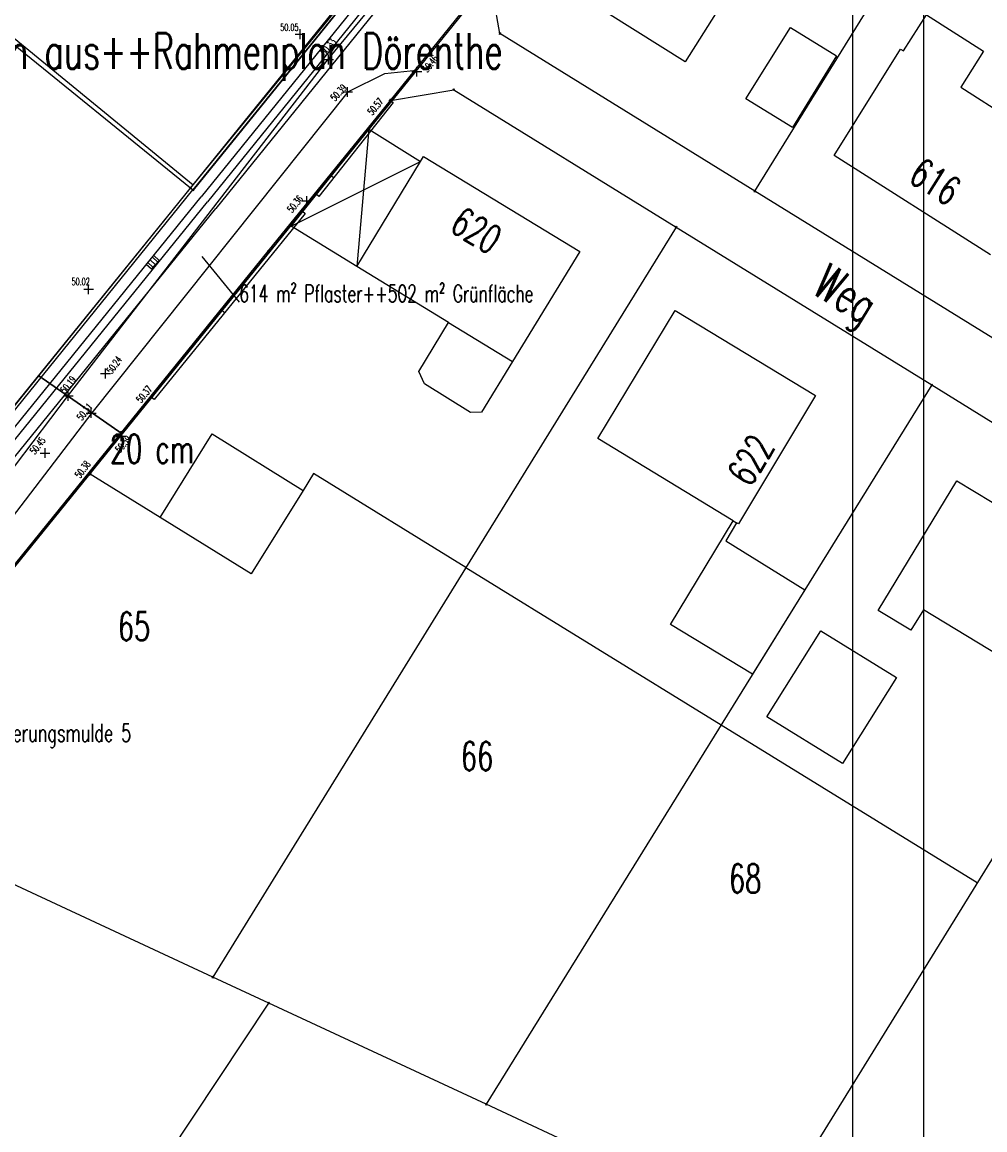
# Model space of a CAD drawing. Extents: x 3409653 to 3410193, y 5788342 to 5789000.
# Tile 74 of 79: x 3410003 to 3410071, y 5788687 to 5788765. Entities that reach past the tile are written whole.
import ezdxf

# ---------------------------------------------------------------- set-up
doc = ezdxf.new("R2010")
doc.units = 0
doc.header["$MEASUREMENT"] = 0
for name, pattern in [('LINIENART0', [0]), ('LINIENART1', [50, 40, -10]), ('LINIENART4', [120, 70, -10, 10, -10, 10, -10])]:
    doc.linetypes.add(name, pattern=pattern)
for name, color, linetype in [('aufhoehung', 7, 'Continuous'), ('bauabschnitte2', 7, 'Continuous'), ('einlauf', 7, 'Continuous'), ('einzugsgebiete', 7, 'Continuous'), ('hoehen_lp', 7, 'Continuous'), ('KATASTER', 7, 'Continuous'), ('lp_drain', 7, 'Continuous'), ('notiz', 7, 'Continuous'), ('notiz_klein', 7, 'Continuous'), ('NULLEBENE', 7, 'Continuous'), ('Rahmen', 7, 'Continuous'), ('TOP-HOEHENI', 7, 'Continuous'), ('TOP-LINIEN', 7, 'Continuous')]:
    doc.layers.add(name, color=color, linetype=linetype)
doc.styles.add('SIMPLEX', font='simplex')

# ---------------------------------------------------------------- blocks, each defined once
blk = doc.blocks.new('GELAEN-109')
at = {"layer": 'NULLEBENE', "color": 1, "linetype": 'LINIENART0'}
for p, q in [((-0.188, 0.188), (0.188, -0.188)), ((-0.188, -0.188), (0.188, 0.188))]:
    blk.add_line(p, q, dxfattribs=at)
blk = doc.blocks.new('EINLAUAM-108')
at = {"layer": 'NULLEBENE', "color": 1, "linetype": 'LINIENART0'}
for p, q in [((-0.40007, 0.00025), (-0.40007, -0.49975)), ((-0.4, 0), (0.4, 0)), ((-0.25007, 0.00025), (-0.25007, -0.49975)), ((-0.00007, -0.49975), (-0.00007, 0.00025)), ((0.24993, -0.49975), (0.24993, 0.00025)), ((0.39993, 0.00025), (0.39993, -0.49975)), ((-0.40007, -0.49975), (0.39993, -0.49975))]:
    blk.add_line(p, q, dxfattribs=at)

msp = doc.modelspace()

# ---------------------------------------------------------------- linework, layer by layer
at = {"layer": 'bauabschnitte2', "color": 172, "linetype": 'LINIENART1'}
for p, q in [((3410015.089, 5788753.047), (3410045.324, 5788789.993)), ((3409963.417, 5788689.2), (3410015.089, 5788753.047))]:
    msp.add_line(p, q, dxfattribs=at)
at = {"layer": 'einzugsgebiete', "color": 144, "linetype": 'LINIENART0'}
msp.add_line((3410015.8887, 5788748.24941), (3410018.50413, 5788745.05782), dxfattribs=at)
msp.add_line((3410015.8887, 5788748.24941), (3410018.50413, 5788745.05782), dxfattribs=at)
at = {"layer": 'KATASTER', "color": 92, "linetype": 'LINIENART0'}
for p, q in [((3410015.28, 5788753.27), (3410030.01, 5788771.51)), ((3410035.41, 5788766.85), (3410010.32, 5788735.83)), ((3410000, 5788765.79), (3410015.28, 5788753.27)), ((3410004.48, 5788739.9), (3410015.28, 5788753.27)), ((3410000, 5788734.35), (3410004.48, 5788739.9)), ((3410010.32, 5788735.83), (3410004.48, 5788739.9)), ((3410010.32, 5788735.83), (3410000, 5788723.12))]:
    msp.add_line(p, q, dxfattribs=at)
at = {"layer": 'lp_drain', "color": 153, "linetype": 'LINIENART0'}
for p, q in [((3410030.16118, 5788771.34755), (3410015.25968, 5788752.90818)), ((3410030.16118, 5788771.34755), (3410015.25968, 5788752.90818)), ((3410030.74451, 5788770.87614), (3410015.84301, 5788752.43678)), ((3410031.20032, 5788770.54874), (3410016.27831, 5788752.08448)), ((3410031.78365, 5788770.07732), (3410016.86163, 5788751.61306)), ((3410031.78365, 5788770.07732), (3410016.86163, 5788751.61306)), ((3409964.01439, 5788689.58844), (3410015.26001, 5788752.9086)), ((3409964.01439, 5788689.58844), (3410015.26001, 5788752.9086)), ((3409964.59738, 5788689.11662), (3410015.84301, 5788752.43678)), ((3409965.03269, 5788688.76432), (3410016.27831, 5788752.08448)), ((3409965.61568, 5788688.2925), (3410016.8613, 5788751.61266)), ((3409965.61568, 5788688.2925), (3410016.8613, 5788751.61266))]:
    msp.add_line(p, q, dxfattribs=at)
at = {"layer": 'Rahmen', "color": 161, "linetype": 'LINIENART0'}
msp.add_line((3410066.41, 5788634.46974), (3410066.41, 5788899.46974), dxfattribs=at)
msp.add_line((3410066.41, 5788634.46974), (3410066.41, 5788899.46974), dxfattribs=at)
at = {"layer": 'Rahmen', "color": 144, "linetype": 'LINIENART0'}
msp.add_line((3410061.41058, 5788894.47034), (3410061.4105, 5788634.47034), dxfattribs=at)
msp.add_line((3410061.41058, 5788894.47034), (3410061.4105, 5788634.47034), dxfattribs=at)
at = {"layer": 'TOP-HOEHENI', "color": 95, "linetype": 'LINIENART0'}
for p, q in [((3410064.183, 5788813.267), (3410015.268, 5788752.902)), ((3410054.578, 5788752.832), (3410083.822, 5788800.126)), ((3410015.089, 5788753.047), (3409977.993, 5788783.131)), ((3410054.159, 5788768.963), (3410049.714, 5788761.873)), ((3410029.078, 5788759.184), (3410036.037, 5788767.784)), ((3410036.746, 5788763.863), (3410036.037, 5788767.784)), ((3410049.714, 5788761.873), (3410040.53, 5788767.652)), ((3410064.975, 5788762.652), (3410066.585, 5788765.182)), ((3410066.585, 5788765.182), (3410070.59, 5788762.624)), ((3410053.959, 5788759.303), (3410057.077, 5788764.289)), ((3410057.077, 5788764.289), (3410060.301, 5788762.296)), ((3410054.578, 5788752.832), (3410036.746, 5788763.863)), ((3410060.133, 5788755.313), (3410064.781, 5788762.775)), ((3410064.781, 5788762.775), (3410064.975, 5788762.652)), ((3410070.59, 5788762.624), (3410068.987, 5788760.101)), ((3410060.301, 5788762.296), (3410057.208, 5788757.295)), ((3410029.078, 5788759.184), (3410033.511, 5788759.933)), ((3410033.511, 5788759.933), (3410049.077, 5788750.312)), ((3410068.987, 5788760.101), (3410075.737, 5788755.809)), ((3410020.537, 5788748.629), (3410029.078, 5788759.184)), ((3410057.208, 5788757.295), (3410053.959, 5788759.303)), ((3410022.125, 5788750.386), (3410027.578, 5788757.172)), ((3410027.578, 5788757.172), (3410026.732, 5788747.563)), ((3410027.578, 5788757.172), (3410031.189, 5788754.906)), ((3410022.125, 5788750.386), (3410031.189, 5788754.906)), ((3410026.732, 5788747.563), (3410031.189, 5788754.906)), ((3410031.189, 5788754.906), (3410031.396, 5788755.248)), ((3410031.396, 5788755.248), (3410042.332, 5788748.609)), ((3410071.08, 5788748.378), (3410060.133, 5788755.313)), ((3409963.417, 5788689.2), (3410015.089, 5788753.047)), ((3410015.268, 5788752.902), (3410015.089, 5788753.047)), ((3410072.026, 5788742.037), (3410054.578, 5788752.832)), ((3410049.077, 5788750.312), (3410016.652, 5788697.802)), ((3410026.732, 5788747.563), (3410022.125, 5788750.386)), ((3410049.077, 5788750.312), (3410066.959, 5788739.26)), ((3409989.599, 5788710.395), (3410020.537, 5788748.629)), ((3410042.332, 5788748.609), (3410037.62, 5788740.899)), ((3410033.152, 5788743.635), (3410026.732, 5788747.563)), ((3410043.592, 5788735.504), (3410049.006, 5788744.472)), ((3410049.006, 5788744.472), (3410058.826, 5788738.51)), ((3410031.06, 5788740.196), (3410033.152, 5788743.635)), ((3410033.152, 5788743.635), (3410037.62, 5788740.899)), ((3410031.458, 5788739.329), (3410031.06, 5788740.196)), ((3410037.62, 5788740.899), (3410035.466, 5788737.355)), ((3410004.48, 5788739.9), (3410010.32, 5788735.83)), ((3410004.48, 5788739.9), (3410010.32, 5788735.83)), ((3410034.696, 5788737.341), (3410031.458, 5788739.329)), ((3410066.959, 5788739.26), (3410035.786, 5788688.895)), ((3410066.959, 5788739.26), (3410084.831, 5788728.214)), ((3410058.826, 5788738.51), (3410053.435, 5788729.535)), ((3410035.466, 5788737.355), (3410034.696, 5788737.341)), ((3410012.961, 5788729.983), (3410016.611, 5788735.835)), ((3410016.611, 5788735.835), (3410022.966, 5788731.86)), ((3410053.076, 5788729.753), (3410043.592, 5788735.504)), ((3410012.961, 5788729.983), (3410007.96, 5788733.088)), ((3410023.708, 5788733.049), (3410022.966, 5788731.86)), ((3410034.359, 5788726.477), (3410023.708, 5788733.049)), ((3410063.205, 5788723.47), (3410068.715, 5788732.534)), ((3410068.715, 5788732.534), (3410078.512, 5788726.613)), ((3410022.966, 5788731.86), (3410019.328, 5788726.028)), ((3410019.328, 5788726.028), (3410012.961, 5788729.983)), ((3410048.681, 5788722.476), (3410053.076, 5788729.753)), ((3410053.307, 5788729.613), (3410052.546, 5788728.347)), ((3410053.076, 5788729.753), (3410053.307, 5788729.613)), ((3410053.435, 5788729.535), (3410053.307, 5788729.613)), ((3410052.546, 5788728.347), (3410058.085, 5788724.923)), ((3410084.831, 5788728.214), (3410055.033, 5788679.936)), ((3410034.359, 5788726.477), (3410052.23, 5788715.464)), ((3410058.085, 5788724.923), (3410054.425, 5788719.01)), ((3410065.501, 5788722.08), (3410063.205, 5788723.47)), ((3410066.373, 5788723.518), (3410065.501, 5788722.08)), ((3410073.885, 5788718.968), (3410066.373, 5788723.518)), ((3410054.425, 5788719.01), (3410048.681, 5788722.476)), ((3410055.427, 5788716.016), (3410059.202, 5788722.053)), ((3410059.202, 5788722.053), (3410064.5, 5788718.779)), ((3410064.5, 5788718.779), (3410060.726, 5788712.743)), ((3410052.23, 5788715.464), (3410070.139, 5788704.412)), ((3410060.726, 5788712.743), (3410055.427, 5788716.016)), ((3410016.652, 5788697.802), (3409989.599, 5788710.395)), ((3410020.565, 5788695.98), (3410016.652, 5788697.802)), ((3409973.432, 5788624.907), (3410020.565, 5788695.98)), ((3410035.786, 5788688.895), (3410020.565, 5788695.98)), ((3410051.516, 5788681.573), (3410035.786, 5788688.895))]:
    msp.add_line(p, q, dxfattribs=at)
at = {"layer": 'TOP-LINIEN', "color": 95, "linetype": 'LINIENART4'}
for p, q in [((3410024.74, 5788762.101), (3410030.599, 5788769.165)), ((3410006.554, 5788738.538), (3410024.74, 5788762.101)), ((3410028.696, 5788761.064), (3410030.913, 5788761.309)), ((3410030.913, 5788761.309), (3410029.079, 5788759.171)), ((3410026.156, 5788759.803), (3410028.696, 5788761.064)), ((3410008.206, 5788737.309), (3410026.156, 5788759.803)), ((3410022.928, 5788751.425), (3410023.879, 5788752.615)), ((3409998.708, 5788728.242), (3410006.554, 5788738.538)), ((3410008.039, 5788733.035), (3410012.359, 5788738.386)), ((3410000.3, 5788726.947), (3410008.206, 5788737.309)), ((3409989.652, 5788710.342), (3410008.039, 5788733.035))]:
    msp.add_line(p, q, dxfattribs=at)
at = {"layer": 'TOP-LINIEN', "color": 95, "linetype": 'LINIENART0'}
for p, q in [((3410023.879, 5788752.615), (3410029.078, 5788759.184)), ((3410029.274, 5788759.029), (3410024.075, 5788752.46)), ((3410029.078, 5788759.184), (3410029.274, 5788759.029)), ((3410024.922, 5788753.933), (3410025.118, 5788753.777)), ((3410024.075, 5788752.46), (3410023.879, 5788752.615)), ((3410012.359, 5788738.386), (3410022.928, 5788751.425)), ((3410023.122, 5788751.268), (3410012.553, 5788738.229)), ((3410022.928, 5788751.425), (3410023.122, 5788751.268)), ((3410017.299, 5788744.48), (3410017.493, 5788744.323)), ((3410012.553, 5788738.229), (3410012.359, 5788738.386))]:
    msp.add_line(p, q, dxfattribs=at)

# ---------------------------------------------------------------- block references
at = {"layer": 'einlauf', "rotation": 47.62658}
msp.add_blockref('EINLAUAM-108', (3410012.26506, 5788748.01632), dxfattribs=at)
at = {"layer": 'TOP-HOEHENI', "rotation": 45}
for p, xscale, yscale in [((3410022.758, 5788763.82, 50.056), 1.298999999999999, 1.298999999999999), ((3410024.757, 5788762.049), 1.298999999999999, 1.298999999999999), ((3410030.934, 5788761.195), 1.298999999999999, 1.298999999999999), ((3410026.072, 5788759.771), 1.298999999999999, 1.298999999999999), ((3410029.079, 5788759.171, 50.57), 0.4320000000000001, 0.4320000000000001), ((3410023.222, 5788752.141, 50.364), 1.298999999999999, 1.298999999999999), ((3410007.964, 5788745.955, 50.024), 1.298999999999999, 1.298999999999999), ((3410009.148, 5788740.057, 50.24), 1.298999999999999, 1.298999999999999), ((3410006.54, 5788738.495), 1.298999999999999, 1.298999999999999), ((3410008.144, 5788737.293), 1.298999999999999, 1.298999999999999), ((3410010.23, 5788735.67, 50.391), 1.298999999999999, 1.298999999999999), ((3410004.91156, 5788734.49155), 1.298999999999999, 1.298999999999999), ((3410004.91156, 5788734.49155), 1.298999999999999, 1.298999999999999), ((3410008.039, 5788733.035, 50.385), 0.4320000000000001, 0.4320000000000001)]:
    msp.add_blockref('GELAEN-109', p, dxfattribs=dict(at, xscale=xscale, yscale=yscale))
at = {"layer": 'TOP-HOEHENI', "xscale": 0.333, "yscale": 0.333}
for p in [(3410036.746, 5788763.863), (3410033.511, 5788759.933), (3410029.078, 5788759.184), (3410015.089, 5788753.047), (3410015.268, 5788752.902), (3410054.578, 5788752.832), (3410049.077, 5788750.312), (3410020.537, 5788748.629), (3410066.959, 5788739.26), (3410016.652, 5788697.802), (3410020.565, 5788695.98), (3410035.786, 5788688.895)]:
    msp.add_blockref('GELAEN-109', p, dxfattribs=at)

# ---------------------------------------------------------------- texts
at = {"layer": 'aufhoehung', "color": 144, "linetype": 'LINIENART0', "style": 'SIMPLEX', "width": 0.66046}
msp.add_text('20 cm', height=2, dxfattribs=at).set_placement((3410009.456, 5788733.781))
msp.add_text('20 cm', height=2, dxfattribs=at).set_placement((3410009.456, 5788733.781))
at = {"layer": 'einzugsgebiete', "color": 144, "linetype": 'LINIENART0', "style": 'SIMPLEX', "width": 0.66046}
msp.add_text('614 m² Pflaster++502 m² Grünfläche', height=1.2, dxfattribs=at).set_placement((3410018.50413, 5788745.05782))
msp.add_text('614 m² Pflaster++502 m² Grünfläche', height=1.2, dxfattribs=at).set_placement((3410018.50413, 5788745.05782))
at = {"layer": 'hoehen_lp', "color": 1, "linetype": 'LINIENART0', "style": 'SIMPLEX', "width": 0.66046}
for s, p in [('50.05', (3410021.375, 5788764.047)), ('50.02', (3410006.771, 5788746.248))]:
    msp.add_text(s, height=0.5, dxfattribs=at).set_placement(p)
for s, rotation, p in [('50.33', 50, (3410024.519, 5788762.272)), ('50.46', 52, (3410031.679, 5788761.097)), ('50.39', 47, (3410025.201, 5788759.089)), ('50.57', 50, (3410027.815, 5788758.104)), ('50.36', 51, (3410022.205, 5788751.274)), ('50.24', 55, (3410009.593, 5788739.991)), ('50.19', 52, (3410006.339, 5788738.621)), ('50.37', 51, (3410011.645, 5788737.957)), ('50.31', 52, (3410007.492, 5788736.716)), ('50.45', 52, (3410004.202, 5788734.352)), ('50.45', 52, (3410004.202, 5788734.352)), ('50.39', 50, (3410010.165, 5788734.47)), ('50.38', 53, (3410007.364, 5788732.686))]:
    msp.add_text(s, height=0.5, rotation=rotation, dxfattribs=at).set_placement(p)
at = {"layer": 'notiz', "color": 160, "linetype": 'LINIENART0', "style": 'SIMPLEX', "width": 0.66046}
msp.add_text('Bauabschnitt 2++nachrichtlich aus++Rahmenplan Dörenthe', height=2.5, dxfattribs=at).set_placement((3409969.21603, 5788761.38921))
at = {"layer": 'notiz_klein', "color": 144, "linetype": 'LINIENART0', "style": 'SIMPLEX', "width": 0.66046}
msp.add_text('Versickerungsmulde 5', height=1.25, dxfattribs=at).set_placement((3409998.78014, 5788714.27226))
msp.add_text('Versickerungsmulde 5', height=1.25, dxfattribs=at).set_placement((3409998.78014, 5788714.27226))
at = {"layer": 'TOP-HOEHENI', "color": 95, "linetype": 'LINIENART0', "style": 'SIMPLEX', "width": 0.66046}
for s, height, rotation, p in [('616', 2, 327.7, (3410065.238, 5788753.56)), ('620', 2, 328.739, (3410033.124, 5788750.104)), ('Weg', 2.5, 328.5, (3410058.488, 5788745.72)), ('622', 2, 59, (3410054.274, 5788732.032))]:
    msp.add_text(s, height=height, rotation=rotation, dxfattribs=at).set_placement(p)
for s, p in [('65', (3410010.008, 5788721.36)), ('66', (3410034.013, 5788712.272)), ('68', (3410052.771, 5788703.702))]:
    msp.add_text(s, height=2, dxfattribs=at).set_placement(p)

doc.saveas('drawing.dxf')
